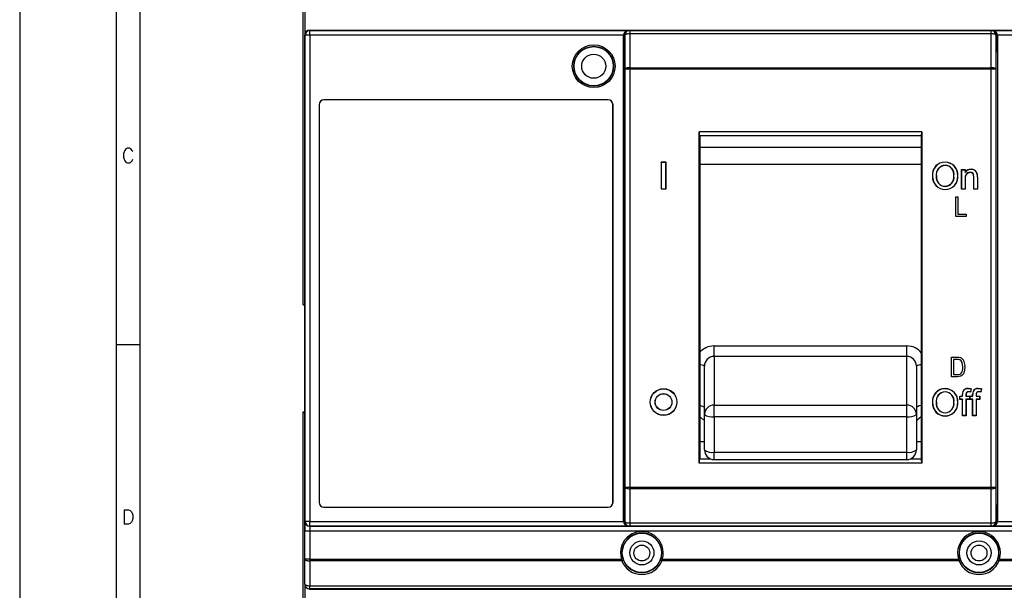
# Model space of a CAD drawing. Header units: millimetres. Extents: x 0 to 1189, y 0 to 841.
# Tile 3 of 14: x 0 to 204, y 555 to 673. Entities that reach past the tile are written whole.
import ezdxf

# ---------------------------------------------------------------- set-up
doc = ezdxf.new("R2010")
doc.units = ezdxf.units.MM
doc.layers.add('FORMATO', color=7, linetype='Continuous')
doc.styles.add('SLDTEXTSTYLE0', font='ROMANS')

msp = doc.modelspace()

# ---------------------------------------------------------------- linework, layer by layer
at = {"color": 7, "linetype": 'Continuous', "lineweight": 25}
for p, q in [((58.8448, 614.2994), (58.8448, 726.9382)), ((59.1799, 717.7994), (59.1799, 570.2994)), ((60.1799, 671.3372), (60.2585, 671.2585)), ((60.1799, 671.3372), (268.18, 671.3372)), ((60.2585, 671.2585), (126.6285, 671.2585)), ((60.2585, 670.2586), (60.2585, 671.2585)), ((126.6285, 671.2585), (126.6489, 671.2382)), ((126.6489, 671.2382), (126.6489, 670.5802)), ((126.6489, 671.2382), (201.711, 671.2382)), ((126.6489, 670.5802), (126.6712, 663.5352)), ((201.711, 670.5802), (126.6489, 670.5802)), ((201.6886, 663.5352), (201.711, 670.5802)), ((201.711, 671.2382), (201.7314, 671.2585)), ((201.711, 670.5802), (201.711, 671.2382)), ((201.7314, 671.2585), (268.1014, 671.2585)), ((59.2586, 670.2586), (59.1799, 670.3372)), ((59.1799, 556.3371), (59.1799, 670.3372)), ((59.2586, 569.3634), (59.2586, 670.2586)), ((60.2585, 670.2586), (59.2586, 670.2586)), ((60.2585, 670.2586), (60.2585, 569.3634)), ((125.3398, 670.2586), (60.2585, 670.2586)), ((125.6398, 670.256), (125.3398, 670.2586)), ((125.3398, 569.3746), (125.3398, 670.2473)), ((125.6398, 670.2473), (125.3398, 670.2473)), ((125.6398, 670.2473), (125.6398, 569.3746)), ((125.6489, 670.2382), (125.6398, 670.2473)), ((125.6713, 663.1932), (125.6489, 670.2382)), ((202.711, 670.2382), (202.6886, 663.1932)), ((202.7201, 670.2473), (202.711, 670.2382)), ((203.02, 670.2586), (202.7201, 670.256)), ((202.7201, 569.3746), (202.7201, 670.2473)), ((203.0201, 670.2473), (202.7201, 670.2473)), ((268.1014, 670.2586), (203.02, 670.2586)), ((203.0201, 670.2473), (203.0201, 569.3746)), ((126.6712, 663.1932), (125.6713, 663.1932)), ((125.6713, 576.4812), (125.6713, 663.1932)), ((126.6712, 663.5352), (126.6712, 663.1932)), ((126.6712, 663.5352), (201.6886, 663.5352)), ((126.6712, 663.1932), (126.6712, 576.4812)), ((201.6886, 663.1932), (126.6712, 663.1932)), ((201.6886, 663.1932), (201.6886, 663.5352)), ((201.6886, 576.4812), (201.6886, 663.1932)), ((202.6886, 663.1932), (201.6886, 663.1932)), ((202.6886, 663.1932), (202.6886, 576.4812)), ((122.1799, 656.8529), (63.1799, 656.8529)), ((63.1799, 656.8372), (63.1799, 656.8529)), ((122.1799, 656.8372), (63.1799, 656.8372)), ((122.1799, 656.8372), (122.1799, 656.8529)), ((62.1642, 655.8372), (62.1642, 573.3372)), ((62.1799, 655.8372), (62.1642, 655.8372)), ((62.1799, 655.8372), (62.1799, 573.3372)), ((123.1799, 573.3372), (123.1799, 655.8372)), ((123.1799, 655.8372), (123.1957, 655.8372)), ((123.1957, 573.3372), (123.1957, 655.8372)), ((141.07, 650.2517), (141.07, 581.4487)), ((187.2899, 650.2517), (141.07, 650.2517)), ((141.1031, 649.3657), (141.07, 650.2517)), ((187.2567, 649.3657), (187.2899, 650.2517)), ((187.2899, 650.2517), (187.2899, 581.4487)), ((141.1031, 582.3347), (141.1031, 649.3657)), ((187.2567, 649.3657), (141.1031, 649.3657)), ((141.1799, 649.3657), (141.1799, 582.3347)), ((187.1799, 649.3657), (187.1799, 582.3347)), ((187.2567, 582.3347), (187.2567, 649.3657)), ((187.1799, 646.9984), (141.1799, 646.9984)), ((133.1799, 643.8872), (133.1537, 643.9134)), ((134.2061, 643.9134), (133.1537, 643.9134)), ((133.1537, 643.9134), (133.1537, 638.361)), ((134.1799, 643.8872), (133.1799, 643.8872)), ((133.1799, 643.8872), (133.1799, 638.3872)), ((134.1799, 643.8872), (134.2061, 643.9134)), ((134.1799, 638.3872), (134.1799, 643.8872)), ((134.2061, 638.361), (134.2061, 643.9134)), ((187.1799, 643.4076), (141.1799, 643.4076)), ((192.1448, 643.9077), (192.1447, 643.9339)), ((195.5966, 642.3564), (195.5704, 642.3826)), ((195.5704, 638.311), (195.5704, 642.3826)), ((195.5704, 642.3826), (196.3279, 642.3826)), ((195.5966, 638.3372), (195.5966, 642.3564)), ((195.5966, 642.3564), (196.3017, 642.3564)), ((196.3017, 642.3564), (196.3279, 642.3826)), ((196.3017, 642.3564), (196.3017, 641.7956)), ((196.3279, 642.3826), (196.3279, 641.8757)), ((197.5258, 642.4269), (197.5257, 642.4531)), ((189.5325, 641.0144), (189.5063, 641.0145)), ((194.7505, 641.0784), (194.7767, 641.0784)), ((196.3017, 640.4922), (196.3017, 638.3372)), ((196.3017, 640.4922), (196.3279, 640.4921)), ((196.3279, 640.4921), (196.3279, 638.311)), ((198.1089, 638.311), (198.1089, 640.7367)), ((198.1351, 638.3372), (198.1351, 640.7368)), ((198.8038, 641.4552), (198.8295, 641.4604)), ((198.8402, 640.7963), (198.8664, 640.7964)), ((198.8402, 640.7963), (198.8402, 638.3372)), ((198.8664, 640.7964), (198.8664, 638.311)), ((133.1799, 638.3872), (133.1537, 638.361)), ((133.1537, 638.361), (134.2061, 638.361)), ((133.1799, 638.3872), (134.1799, 638.3872)), ((134.1799, 638.3872), (134.2061, 638.361)), ((192.1382, 638.9013), (192.1382, 638.9275)), ((192.1415, 638.2667), (192.1415, 638.2404)), ((195.5966, 638.3372), (195.5704, 638.311)), ((196.3279, 638.311), (195.5704, 638.311)), ((196.3017, 638.3372), (195.5966, 638.3372)), ((196.3017, 638.3372), (196.3279, 638.311)), ((198.1351, 638.3372), (198.1089, 638.311)), ((198.8664, 638.311), (198.1089, 638.311)), ((198.8402, 638.3372), (198.1351, 638.3372)), ((198.8402, 638.3372), (198.8664, 638.311)), ((194.3508, 632.6522), (194.3508, 636.7616)), ((194.3508, 636.7616), (194.7777, 636.7616)), ((194.7777, 636.7616), (194.7777, 633.1325)), ((196.4855, 632.6522), (194.3508, 632.6522)), ((194.7777, 633.1325), (196.4855, 633.1325)), ((196.4855, 633.1325), (196.4855, 632.6522)), ((58.8448, 614.2994), (59.1799, 614.2994)), ((144.1799, 605.7787), (184.1799, 605.7787)), ((144.1799, 603.6217), (144.1799, 605.7787)), ((184.1799, 603.6217), (184.1799, 605.7787)), ((144.1799, 603.6217), (144.1799, 593.5004)), ((184.1799, 603.6217), (144.1799, 603.6217)), ((184.1799, 593.5004), (184.1799, 603.6217)), ((193.4812, 599.3551), (193.4812, 603.4644)), ((193.4812, 603.4644), (194.6395, 603.4644)), ((142.1799, 591.5691), (142.1799, 601.5667)), ((186.1799, 601.5667), (186.1799, 591.5691)), ((193.9082, 602.9841), (193.9082, 599.8354)), ((194.6295, 602.9841), (193.9082, 602.9841)), ((194.6928, 599.3551), (193.4812, 599.3551)), ((193.9082, 599.8354), (194.6411, 599.8354)), ((192.1448, 596.9077), (192.1447, 596.9339)), ((195.2011, 595.3564), (195.1749, 595.3826)), ((195.1749, 595.3826), (195.739, 595.3826)), ((195.1749, 594.6956), (195.1749, 595.3826)), ((195.2011, 594.7218), (195.2011, 595.3564)), ((195.2011, 595.3564), (195.7652, 595.3564)), ((195.7652, 595.7651), (195.739, 595.7653)), ((195.739, 595.3826), (195.739, 595.7653)), ((195.7652, 595.3564), (195.739, 595.3826)), ((195.7652, 595.3564), (195.7652, 595.7651)), ((195.8401, 596.3403), (195.8157, 596.35)), ((196.4703, 595.6968), (196.4703, 595.3564)), ((196.4703, 595.3564), (196.4965, 595.3826)), ((196.4703, 595.3564), (197.1754, 595.3564)), ((196.4965, 595.6966), (196.4965, 595.3826)), ((196.4965, 595.3826), (197.2016, 595.3826)), ((196.8978, 596.9077), (196.8977, 596.9339)), ((197.1754, 595.3564), (197.2016, 595.3826)), ((197.1754, 595.3564), (197.1754, 594.7218)), ((197.2016, 595.3826), (197.2016, 594.6956)), ((197.3165, 595.3564), (197.2903, 595.3826)), ((197.2903, 595.3826), (197.8544, 595.3826)), ((197.2903, 594.6956), (197.2903, 595.3826)), ((197.3165, 594.7218), (197.3165, 595.3564)), ((197.3165, 595.3564), (197.8806, 595.3564)), ((197.5225, 596.8383), (197.4222, 596.2378)), ((197.4222, 596.2378), (197.4438, 596.208)), ((197.5525, 596.8591), (197.4438, 596.208)), ((197.5225, 596.8383), (197.5525, 596.8591)), ((197.8806, 595.7651), (197.8544, 595.7653)), ((197.8544, 595.3826), (197.8544, 595.7653)), ((197.8806, 595.3564), (197.8544, 595.3826)), ((197.8806, 595.3564), (197.8806, 595.7651)), ((197.9555, 596.3403), (197.9311, 596.35)), ((198.5857, 595.6968), (198.5857, 595.3564)), ((198.5857, 595.3564), (198.6119, 595.3826)), ((198.5857, 595.3564), (199.2908, 595.3564)), ((198.6119, 595.6966), (198.6119, 595.3826)), ((198.6119, 595.3826), (199.317, 595.3826)), ((199.0132, 596.9077), (199.0131, 596.9339)), ((199.2908, 595.3564), (199.317, 595.3826)), ((199.2908, 595.3564), (199.2908, 594.7218)), ((199.317, 595.3826), (199.317, 594.6956)), ((199.6379, 596.8383), (199.5376, 596.2378)), ((199.5376, 596.2378), (199.5592, 596.208)), ((199.6679, 596.8591), (199.5592, 596.208)), ((199.6379, 596.8383), (199.6679, 596.8591)), ((144.1799, 591.0831), (144.1799, 593.5004)), ((144.1799, 593.5004), (184.1799, 593.5004)), ((184.1799, 591.0831), (184.1799, 593.5004)), ((189.5325, 594.0144), (189.5063, 594.0145)), ((194.7505, 594.0784), (194.7767, 594.0784)), ((195.2011, 594.7218), (195.1749, 594.6956)), ((195.739, 594.6956), (195.1749, 594.6956)), ((195.7652, 594.7218), (195.2011, 594.7218)), ((195.7652, 594.7218), (195.739, 594.6956)), ((195.739, 591.311), (195.739, 594.6956)), ((195.7652, 591.3372), (195.7652, 594.7218)), ((197.1754, 594.7218), (196.4703, 594.7218)), ((196.4703, 594.7218), (196.4703, 591.3372)), ((196.4703, 594.7218), (196.4965, 594.6956)), ((197.2016, 594.6956), (196.4965, 594.6956)), ((196.4965, 594.6956), (196.4965, 591.311)), ((197.1754, 594.7218), (197.2016, 594.6956)), ((197.3165, 594.7218), (197.2903, 594.6956)), ((197.8544, 594.6956), (197.2903, 594.6956)), ((197.8806, 594.7218), (197.3165, 594.7218)), ((197.8806, 594.7218), (197.8544, 594.6956)), ((197.8544, 591.311), (197.8544, 594.6956)), ((197.8806, 591.3372), (197.8806, 594.7218)), ((198.5857, 594.7218), (198.6119, 594.6956)), ((199.2908, 594.7218), (198.5857, 594.7218)), ((198.5857, 594.7218), (198.5857, 591.3372)), ((199.317, 594.6956), (198.6119, 594.6956)), ((198.6119, 594.6956), (198.6119, 591.311)), ((199.2908, 594.7218), (199.317, 594.6956)), ((58.8569, 592.1224), (59.1799, 591.7994)), ((58.8569, 587.2994), (58.8569, 592.1224)), ((58.8569, 592.1224), (59.1799, 592.1224)), ((142.1799, 584.2056), (142.1799, 591.5691)), ((184.1799, 591.0831), (144.1799, 591.0831)), ((144.1799, 591.0831), (144.1799, 583.7195)), ((184.1799, 583.7195), (184.1799, 591.0831)), ((186.1799, 591.5691), (186.1799, 584.2056)), ((192.1382, 591.9013), (192.1382, 591.9275)), ((192.1415, 591.2667), (192.1415, 591.2404)), ((195.7652, 591.3372), (195.739, 591.311)), ((196.4965, 591.311), (195.739, 591.311)), ((196.4703, 591.3372), (195.7652, 591.3372)), ((196.4703, 591.3372), (196.4965, 591.311)), ((197.8806, 591.3372), (197.8544, 591.311)), ((198.6119, 591.311), (197.8544, 591.311)), ((198.5857, 591.3372), (197.8806, 591.3372)), ((198.5857, 591.3372), (198.6119, 591.311)), ((58.8605, 587.2872), (58.8569, 587.2994)), ((58.8605, 581.3151), (58.8605, 587.2872)), ((141.1799, 585.9401), (142.1799, 585.9401)), ((186.1799, 585.9401), (187.1799, 585.9401)), ((144.1799, 583.7195), (184.1799, 583.7195)), ((58.8605, 581.3151), (58.8448, 581.2994)), ((58.8448, 500.6606), (58.8448, 581.2994)), ((141.07, 581.4487), (141.1031, 582.3347)), ((187.2899, 581.4487), (141.07, 581.4487)), ((141.1031, 582.3347), (143.4732, 582.3347)), ((144.1799, 582.2056), (184.1799, 582.2056)), ((184.8867, 582.3347), (187.2567, 582.3347)), ((187.2899, 581.4487), (187.2567, 582.3347)), ((125.6487, 569.3836), (125.6713, 576.4812)), ((125.6713, 576.4812), (126.6712, 576.4812)), ((126.6712, 576.1392), (126.6487, 569.0416)), ((126.6712, 576.4812), (201.6886, 576.4812)), ((126.6712, 576.4812), (126.6712, 576.1392)), ((201.6886, 576.1392), (126.6712, 576.1392)), ((201.6886, 576.1392), (201.6886, 576.4812)), ((201.6886, 576.4812), (202.6886, 576.4812)), ((201.7112, 569.0416), (201.6886, 576.1392)), ((202.6886, 576.4812), (202.7111, 569.3836)), ((62.1799, 573.3372), (62.1642, 573.3372)), ((123.1799, 573.3372), (123.1957, 573.3372)), ((63.1799, 572.3372), (63.1799, 572.3214)), ((63.1799, 572.3372), (122.1799, 572.3372)), ((63.1799, 572.3214), (122.1799, 572.3214)), ((122.1799, 572.3372), (122.1799, 572.3214)), ((59.241, 569.3458), (59.2586, 569.3634)), ((60.2585, 569.3634), (59.2586, 569.3634)), ((60.2585, 568.3634), (60.2409, 568.3458)), ((60.2409, 568.3458), (268.119, 568.3458)), ((60.2585, 569.3634), (125.3398, 569.3634)), ((60.2585, 568.3634), (60.2585, 569.3634)), ((126.6285, 568.3634), (60.2585, 568.3634)), ((125.6398, 569.3746), (125.3398, 569.3746)), ((125.6398, 569.366), (125.3398, 569.3634)), ((125.6398, 569.3746), (125.6487, 569.3836)), ((126.6487, 568.3836), (126.6285, 568.3634)), ((126.6487, 569.0416), (201.7112, 569.0416)), ((126.6487, 569.0416), (126.6487, 568.3836)), ((201.7112, 568.3836), (126.6487, 568.3836)), ((201.7112, 568.3836), (201.7112, 569.0416)), ((201.7314, 568.3634), (201.7112, 568.3836)), ((268.1014, 568.3634), (201.7314, 568.3634)), ((202.7111, 569.3836), (202.7201, 569.3746)), ((203.0201, 569.3746), (202.7201, 569.3746)), ((203.02, 569.3634), (202.7201, 569.366)), ((203.02, 569.3634), (268.1014, 569.3634)), ((59.2236, 561.5135), (59.2236, 567.3459)), ((60.2236, 567.3459), (59.2236, 567.3459)), ((268.1363, 567.3459), (60.2236, 567.3459)), ((60.2236, 567.3459), (60.2236, 561.5135)), ((59.2073, 556.3645), (59.2236, 561.5135)), ((60.2236, 561.5135), (59.2236, 561.5135)), ((60.2236, 561.1715), (60.2073, 556.0225)), ((60.2236, 561.5135), (60.2236, 561.1715)), ((60.2236, 561.5135), (124.9418, 561.5135)), ((125.0261, 561.1715), (60.2236, 561.1715)), ((125.2279, 561.6028), (124.9418, 561.5135)), ((125.0261, 561.1715), (124.9418, 561.5135)), ((125.2279, 561.6028), (125.3067, 561.3796)), ((133.0532, 561.3796), (133.132, 561.6028)), ((133.132, 561.6028), (133.418, 561.5135)), ((133.418, 561.5135), (133.3337, 561.1715)), ((195.0261, 561.1715), (133.3337, 561.1715)), ((133.418, 561.5135), (194.9418, 561.5135)), ((194.9418, 561.5135), (195.2279, 561.6028)), ((195.0261, 561.1715), (194.9418, 561.5135)), ((195.2279, 561.6028), (195.3067, 561.3796)), ((203.0532, 561.3796), (203.132, 561.6028)), ((203.418, 561.5135), (203.132, 561.6028)), ((203.418, 561.5135), (203.3337, 561.1715)), ((268.1363, 561.1715), (203.3337, 561.1715)), ((203.418, 561.5135), (268.1363, 561.5135)), ((59.1799, 556.3371), (59.2073, 556.3645)), ((59.1799, 556.3371), (59.1799, 509.7994)), ((60.2073, 555.3645), (60.1799, 555.3372)), ((60.1799, 555.3372), (268.18, 555.3372)), ((60.2073, 556.0225), (268.1526, 556.0225)), ((60.2073, 555.3645), (60.2073, 556.0225)), ((268.1526, 555.3645), (60.2073, 555.3645)), ((64.6799, 555.3372), (64.6799, 555.2994)), ((123.6799, 555.2994), (64.6799, 555.2994)), ((123.6799, 555.3372), (123.6799, 555.2994))]:
    msp.add_line(p, q, dxfattribs=at)
at = {"color": 1, "linetype": 'Continuous', "lineweight": 25}
for p, q in [((144.1799, 582.2056), (144.1799, 583.7195)), ((184.1799, 582.2056), (184.1799, 583.7195))]:
    msp.add_line(p, q, dxfattribs=at)
at = {"color": 7, "linetype": 'Continuous', "lineweight": 25, "flags": 128}
for points in [[(126.6489, 670.5802), (126.4548, 670.5732), (126.2681, 670.5534), (126.0959, 670.5216), (125.9447, 670.4791), (125.8203, 670.4273), (125.7274, 670.3684), (125.6695, 670.3046), (125.6489, 670.2382)], [(202.711, 670.2382), (202.6904, 670.3046), (202.6325, 670.3684), (202.5396, 670.4273), (202.4152, 670.4791), (202.264, 670.5216), (202.0918, 670.5534), (201.9051, 670.5732), (201.711, 670.5802)], [(126.6712, 663.5352), (126.4772, 663.5281), (126.2905, 663.5083), (126.1182, 663.4766), (125.9671, 663.434), (125.8426, 663.3823), (125.7497, 663.3234), (125.6919, 663.2595), (125.6713, 663.1932)], [(202.6886, 663.1932), (202.668, 663.2595), (202.6101, 663.3234), (202.5172, 663.3823), (202.3928, 663.434), (202.2416, 663.4766), (202.0694, 663.5083), (201.8827, 663.5281), (201.6886, 663.5352)], [(192.1492, 643.2731), (192.1492, 643.2652), (192.1492, 643.2573), (192.1492, 643.2469)], [(190.3081, 641.0056), (190.316, 641.0056), (190.3239, 641.0056), (190.3344, 641.0056)], [(193.9748, 641.0839), (193.9669, 641.0839), (193.9591, 641.0839), (193.9486, 641.0839)], [(196.3017, 641.7956), (196.3148, 641.8359), (196.3279, 641.8757)], [(197.3297, 641.7923), (197.3296, 641.7792), (197.3296, 641.7661)], [(198.1089, 640.7367), (198.0352, 641.3368), (197.9182, 641.5291), (197.742, 641.6682), (197.5282, 641.7467), (197.3296, 641.7661)], [(198.1351, 640.7368), (198.0631, 641.337), (197.945, 641.5383), (197.7646, 641.6856), (197.5452, 641.7698), (197.3297, 641.7923)], [(198.1351, 640.7368), (198.1272, 640.7368), (198.1193, 640.7367), (198.1089, 640.7367)], [(194.6395, 603.4644), (195.0088, 603.4463), (195.2932, 603.3886)], [(195.2107, 602.9024), (194.889, 602.9733), (194.6295, 602.9841)], [(196.2563, 601.4323), (196.1881, 600.6966), (195.9331, 600.0051), (195.7131, 599.7087), (195.4137, 599.4944), (194.6928, 599.3551)], [(195.8294, 601.4381), (195.6846, 602.3597), (195.498, 602.6765), (195.2107, 602.9024)], [(195.666, 600.4342), (195.802, 600.9892), (195.8294, 601.4381)], [(192.1492, 596.2731), (192.1492, 596.2652), (192.1492, 596.2573), (192.1492, 596.2469)], [(197.0278, 596.2731), (196.7588, 596.2397), (196.6485, 596.1919), (196.5733, 596.1256), (196.5234, 596.039), (196.4767, 595.8341), (196.4703, 595.6968)], [(196.4703, 595.6968), (196.4834, 595.6967), (196.4965, 595.6966)], [(197.0278, 596.2468), (196.7646, 596.2141), (196.6617, 596.1693), (196.5932, 596.1085), (196.5477, 596.0293), (196.503, 595.8337), (196.4965, 595.6966)], [(197.0278, 596.2731), (197.0278, 596.26), (197.0278, 596.2468)], [(199.1432, 596.2731), (198.8742, 596.2397), (198.7639, 596.1919), (198.6887, 596.1256), (198.6388, 596.039), (198.5921, 595.8341), (198.5857, 595.6968)], [(198.5857, 595.6968), (198.5988, 595.6967), (198.6119, 595.6966)], [(199.1432, 596.2468), (198.88, 596.2141), (198.7771, 596.1693), (198.7086, 596.1085), (198.6631, 596.0293), (198.6184, 595.8337), (198.6119, 595.6966)], [(199.1432, 596.2731), (199.1432, 596.26), (199.1432, 596.2468)], [(190.3081, 594.0056), (190.316, 594.0056), (190.3239, 594.0056), (190.3344, 594.0056)], [(193.9748, 594.0839), (193.9669, 594.0839), (193.9591, 594.0839), (193.9486, 594.0839)], [(125.6713, 576.4812), (125.6919, 576.4148), (125.7497, 576.3509), (125.8426, 576.292), (125.9671, 576.2403), (126.1182, 576.1978), (126.2905, 576.166), (126.4772, 576.1462), (126.6712, 576.1392)], [(201.6886, 576.1392), (201.8827, 576.1462), (202.0694, 576.166), (202.2416, 576.1978), (202.3928, 576.2403), (202.5172, 576.292), (202.6101, 576.3509), (202.668, 576.4148), (202.6886, 576.4812)], [(125.6487, 569.3836), (125.6693, 569.3172), (125.7272, 569.2534), (125.8201, 569.1945), (125.9445, 569.1427), (126.0957, 569.1002), (126.2679, 569.0684), (126.4546, 569.0486), (126.6487, 569.0416)], [(201.7112, 569.0416), (201.9053, 569.0486), (202.092, 569.0684), (202.2642, 569.1002), (202.4154, 569.1427), (202.5398, 569.1945), (202.6327, 569.2534), (202.6905, 569.3172), (202.7111, 569.3836)], [(59.2236, 561.5135), (59.2443, 561.4471), (59.3021, 561.3832), (59.395, 561.3243), (59.5194, 561.2726), (59.6706, 561.2301), (59.8428, 561.1983), (60.0295, 561.1785), (60.2236, 561.1715)], [(59.2073, 556.3645), (59.2279, 556.2981), (59.2858, 556.2342), (59.3786, 556.1753), (59.5031, 556.1236), (59.6542, 556.0811), (59.8265, 556.0493), (60.0132, 556.0295), (60.2073, 556.0225)]]:
    msp.add_lwpolyline(points, dxfattribs=at)
at = {"color": 1, "linetype": 'Continuous', "lineweight": 25, "flags": 128}
for points in [[(141.1799, 593.4377), (141.2911, 593.4163), (141.5942, 593.3392), (141.8429, 593.2453), (142.0277, 593.1381), (142.1415, 593.0218), (142.1799, 592.9009)], [(187.1799, 593.4377), (187.0688, 593.4163), (186.7657, 593.3392), (186.517, 593.2453), (186.3322, 593.1381), (186.2184, 593.0218), (186.1799, 592.9009)], [(141.1031, 591.2411), (141.7, 590.6359), (142.1799, 590.3957)], [(186.1799, 590.3568), (186.2835, 590.395), (187.2567, 591.1811)]]:
    msp.add_lwpolyline(points, dxfattribs=at)
at = {"color": 7, "linetype": 'Continuous', "lineweight": 25}
for centre, radius in [((119.1799, 663.8372), 4.44), ((119.1799, 663.8372), 4.1403), ((119.1799, 663.8372), 4.0699), ((119.1799, 663.8372), 2.5), ((133.6799, 594.1372), 2.7762), ((133.6799, 594.1372), 2.75), ((133.6799, 594.1372), 1.75), ((133.6799, 594.1372), 1.7238), ((129.1799, 562.8372), 4.0699), ((199.1799, 562.8372), 4.0699), ((129.1799, 562.8372), 2.5), ((129.1799, 562.7994), 1.65), ((199.1799, 562.8372), 2.5), ((199.1799, 562.7994), 1.65)]:
    msp.add_circle(centre, radius, dxfattribs=at)
for centre, radius, start, end in [((60.2586, 670.2585), 1.0001, 90.00511, 179.99489), ((126.649, 670.2381), 1.0001, 90.00511, 179.99489), ((201.7109, 670.2381), 1.0001, 0.00511, 89.99489), ((63.1799, 655.8372), 1.0157, 90, 180), ((63.1799, 655.8372), 1, 90, 180), ((122.1799, 655.8372), 1.0157, 0, 90), ((122.1799, 655.8372), 1, 0, 90), ((192.1226, 641.3019), 2.632, 89.518836, 186.268667), ((192.1223, 641.302), 2.6057, 89.506098, 186.336512), ((192.2231, 641.3319), 1.9425, 92.180274, 189.669751), ((192.2249, 641.3301), 1.9182, 92.262571, 189.740596), ((192.1155, 641.2663), 2.6678, 355.961034, 89.373067), ((192.1156, 641.2663), 2.6416, 355.920245, 89.366808), ((192.1046, 641.38), 1.8935, 351.000758, 88.65008), ((192.1042, 641.3794), 1.868, 350.898671, 88.6192), ((197.4769, 641.0194), 1.4083, 88.009182, 146.555802), ((197.4713, 641.035), 1.4191, 87.801195, 143.671592), ((197.6288, 641.2359), 1.2215, 10.587446, 94.840504), ((197.6282, 641.2353), 1.196, 10.593581, 94.911708), ((192.1648, 640.9012), 2.6609, 177.559599, 269.499344), ((192.1648, 640.9013), 2.6348, 177.538835, 269.492159), ((192.1695, 640.7765), 1.8755, 172.98126, 269.041369), ((192.1696, 640.7767), 1.8495, 172.890318, 269.025663), ((192.0729, 640.8202), 1.9201, 271.946892, 7.892275), ((192.0717, 640.8215), 1.8952, 272.009924, 7.960821), ((192.1564, 640.8691), 2.6025, 269.672026, 4.611516), ((192.1561, 640.8693), 2.6289, 269.683114, 4.561023), ((197.3586, 640.713), 1.0797, 91.534533, 191.800176), ((197.3583, 640.7127), 1.0538, 91.565023, 192.085896), ((193.9359, 640.8561), 4.9046, 359.301473, 7.015734), ((193.9616, 640.857), 4.9051, 359.292852, 7.065969), ((144.2109, 601.5908), 2.0311, 90.872937, 180.681321), ((184.1398, 601.5819), 2.0402, 359.572863, 88.872879), ((194.4075, 601.7373), 1.8739, 350.63377, 61.790801), ((194.7821, 600.7706), 0.9457, 261.426045, 339.162165), ((196.7726, 595.8713), 1.0699, 83.283226, 153.425826), ((198.888, 595.8713), 1.0699, 83.283226, 153.425826), ((192.1226, 594.3019), 2.632, 89.518858, 186.268646), ((192.1223, 594.302), 2.6057, 89.50612, 186.33649), ((192.2231, 594.3319), 1.9425, 92.180212, 189.669812), ((192.2249, 594.3302), 1.9182, 92.262505, 189.740661), ((192.1155, 594.2663), 2.6678, 355.96104, 89.373061), ((192.1156, 594.2663), 2.6416, 355.920251, 89.366802), ((192.1046, 594.38), 1.8935, 351.000723, 88.650115), ((192.1042, 594.3794), 1.868, 350.898637, 88.619234), ((197.6336, 595.814), 1.8952, 163.572481, 181.472856), ((197.6321, 595.8144), 1.8676, 163.645119, 181.510836), ((196.7741, 595.8686), 1.0464, 83.213596, 153.209813), ((196.8582, 593.6854), 3.2487, 77.659382, 89.303207), ((196.8557, 593.6831), 3.2248, 78.067226, 89.25239), ((197.0044, 593.7871), 2.4861, 80.32401, 89.460318), ((196.9933, 593.63), 2.617, 80.087354, 89.244969), ((199.749, 595.814), 1.8952, 163.572481, 181.472856), ((199.7475, 595.8144), 1.8676, 163.645119, 181.510836), ((198.8895, 595.8686), 1.0464, 83.213596, 153.209813), ((198.9736, 593.6854), 3.2487, 77.659382, 89.303207), ((198.9711, 593.6831), 3.2248, 78.067226, 89.25239), ((199.1198, 593.7871), 2.4861, 80.32401, 89.460318), ((199.1087, 593.63), 2.617, 80.087354, 89.244969), ((144.1462, 591.5342), 1.9665, 89.015656, 178.980612), ((184.2137, 591.5342), 1.9665, 1.019388, 90.984344), ((192.1648, 593.9012), 2.6609, 177.559601, 269.499342), ((192.1648, 593.9013), 2.6348, 177.538838, 269.492156), ((192.1695, 593.7765), 1.8755, 172.981263, 269.041366), ((192.1696, 593.7767), 1.8495, 172.890321, 269.025659), ((192.0729, 593.8202), 1.9201, 271.946844, 7.892323), ((192.0717, 593.8215), 1.8952, 272.009874, 7.960871), ((192.1564, 593.8691), 2.6025, 269.672026, 4.611516), ((192.1561, 593.8693), 2.6289, 269.683114, 4.561023), ((143.7095, 593.5049), 2.4671, 231.685492, 280.993461), ((184.6504, 593.5049), 2.4671, 259.006539, 308.314508), ((144.1799, 584.2056), 2, 180, 270), ((143.7095, 586.1413), 2.4671, 231.685492, 280.993461), ((184.1799, 584.2056), 2, 270, 0), ((184.6504, 586.1413), 2.4671, 259.006539, 308.314508), ((63.1799, 573.3372), 1.0157, 180, 270), ((63.1799, 573.3372), 1, 180, 270), ((122.1799, 573.3372), 1.0157, 270, 0), ((122.1799, 573.3372), 1, 270, 0), ((60.241, 569.3459), 1.0001, 180.00511, 269.99489), ((60.2586, 569.3635), 1.0001, 180.00511, 269.99489), ((126.6488, 569.3837), 1.0001, 180.00511, 269.99489), ((201.7111, 569.3837), 1.0001, 270.00511, 359.99489), ((129.1799, 562.8372), 4.44, 342.655009, 197.344991), ((129.1799, 562.8372), 4.1403, 342.655009, 197.344991), ((199.1799, 562.8372), 4.44, 342.655009, 197.344991), ((199.1799, 562.8372), 4.1403, 342.655009, 197.344991), ((124.9692, 561.5412), 0.3741, 278.74925, 334.407943), ((129.1799, 562.9075), 4.1637, 201.526911, 338.473089), ((133.3906, 561.5412), 0.3741, 205.592057, 261.25075), ((194.9692, 561.5412), 0.3741, 278.74925, 334.407943), ((199.1799, 562.9075), 4.1637, 201.526911, 338.473089), ((203.3906, 561.5412), 0.3741, 205.592057, 261.25075), ((60.2073, 556.3646), 1.0001, 180.00511, 269.99489)]:
    msp.add_arc(centre, radius, start, end, dxfattribs=at)
at = {"color": 1, "linetype": 'Continuous', "lineweight": 25}
for centre, radius, start, end in [((144.1612, 601.7661), 4.0126, 89.7321, 139.651146), ((184.2846, 602.0538), 3.7264, 37.098381, 91.609416), ((141.2594, 600.3306), 1.5411, 53.324261, 92.957148), ((187.1004, 600.3306), 1.5411, 87.042852, 126.675739)]:
    msp.add_arc(centre, radius, start, end, dxfattribs=at)
at = {"color": 7, "linetype": 'Continuous', "lineweight": 25}
for centre, major_axis, ratio, start_param, end_param in [((60.18, 670.3371), (-0.7072, 0.7072), 0.99992385, 5.49782522, 7.06854539), ((126.6285, 670.2586), (1.2886, 0.0219), 0.77585384, 1.55759614, 3.11966582), ((126.6285, 670.2586), (0.3825, 0.9265), 0.98407968, 0.39723281, 1.95930249), ((201.7314, 670.2586), (-0.3825, 0.9265), 0.98407968, 4.32388282, 5.8859525), ((201.7314, 670.2586), (1.2886, -0.0219), 0.77585384, 0.02192684, 1.58399652), ((126.6398, 670.2472), (0.9193, -0.9193), 0.99992385, 3.91830225, 3.92695274), ((126.6398, 670.2472), (0.7072, -0.7072), 0.99987817, 3.91830225, 3.92695274), ((201.72, 670.2472), (0.7072, 0.7072), 0.99987817, 5.49782522, 5.50647571), ((201.72, 670.2472), (-0.9193, -0.9193), 0.99992385, 2.35623257, 2.36488306), ((59.2411, 567.3459), (0, 2), 0.00872687, 0.00872665, 1.57079633), ((60.2411, 567.3459), (0, 1), 0.01745374, 0.00872665, 1.57079633), ((126.6398, 569.3747), (-0.9193, -0.9193), 0.99992385, 5.49782522, 5.50647571), ((126.6285, 569.3634), (1.2886, -0.0219), 0.77585384, 3.16351949, 4.72558917), ((126.6398, 569.3747), (0.7072, 0.7072), 0.99987817, 2.35623257, 2.36488306), ((126.6285, 569.3634), (-0.3825, 0.9265), 0.98407968, 1.18229016, 2.74435984), ((201.7314, 569.3634), (0.3825, 0.9265), 0.98407968, 3.53882547, 5.10089515), ((201.7314, 569.3634), (1.2886, 0.0219), 0.77585384, 4.69918879, 6.26125847), ((201.72, 569.3747), (0.7072, -0.7072), 0.99987817, 0.77670959, 0.78536009), ((201.72, 569.3747), (0.9193, -0.9193), 0.99992385, 0.77670959, 0.78536009), ((129.1799, 562.8055), (0, 4.4641), 0.99987373, 1.94554155, 4.33764376), ((199.1799, 562.8055), (0, 4.4641), 0.99987373, 1.94554155, 4.33764376), ((60.18, 556.3372), (0.7072, 0.7072), 0.99992385, 2.35623257, 3.92695274)]:
    msp.add_ellipse(centre, major_axis=major_axis, ratio=ratio, start_param=start_param, end_param=end_param, dxfattribs=at)
at = {"layer": 'FORMATO'}
for p, q in [((0, 841), (0, 0)), ((20, 831), (20, 5)), ((25, 5), (25, 831)), ((25, 606), (20, 606))]:
    msp.add_line(p, q, dxfattribs=at)

# ---------------------------------------------------------------- texts
at = {"layer": 'FORMATO', "char_height": 3, "attachment_point": 2, "style": 'SLDTEXTSTYLE0'}
for s, insert in [('C', (22.503, 646.803)), ('D', (22.503, 571.803))]:
    msp.add_mtext(s, dxfattribs=dict(at, insert=insert))

doc.saveas('drawing.dxf')
